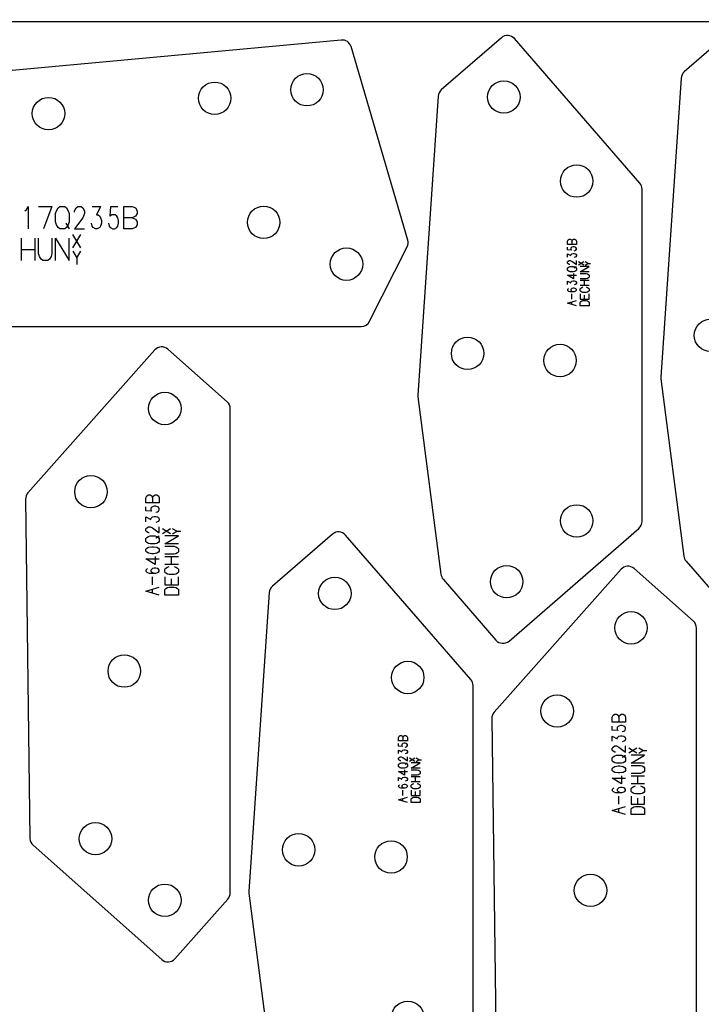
# Model space of a CAD drawing. Header units: millimetres. Extents: x 0 to 2500, y 0 to 1253.
# Tile 4 of 16: x 528 to 895, y 720 to 1251. Entities that reach past the tile are written whole.
import ezdxf

# ---------------------------------------------------------------- set-up
doc = ezdxf.new("R2010")
doc.units = ezdxf.units.MM
doc.layers.add('PARTS', color=4, linetype='CONTINUOUS')
doc.layers.add('PLATE', color=2, linetype='CONTINUOUS')

msp = doc.modelspace()

# ---------------------------------------------------------------- linework, layer by layer
at = {"layer": 'PARTS'}
for p, q in [((918.64, 1251.13), (886.22, 1223)), ((701.24, 1240.17), (429.86, 1215.14)), ((787.61, 1241.42), (755.19, 1213.29)), ((862.26, 1163.03), (794.66, 1240.92)), ((737.06, 1132.29), (706.49, 1236.6)), ((884.51, 1219.56), (873.56, 1058.45)), ((753.48, 1209.85), (742.53, 1048.74)), ((863.48, 980.67), (863.48, 1159.75)), ((530.58, 1148.11), (531.48, 1148.86)), ((531.48, 1148.86), (532.38, 1150.36)), ((532.38, 1150.36), (532.38, 1138.36)), ((537.98, 1150.36), (545.18, 1150.36)), ((545.18, 1150.36), (540.68, 1138.36)), ((547.18, 1146.61), (547.63, 1148.11)), ((547.63, 1148.11), (548.53, 1149.61)), ((548.53, 1149.61), (549.43, 1150.36)), ((549.43, 1150.36), (552.13, 1150.36)), ((552.13, 1150.36), (553.03, 1149.61)), ((553.03, 1149.61), (553.93, 1148.11)), ((553.93, 1148.11), (554.38, 1146.61)), ((557.28, 1148.11), (558.18, 1149.61)), ((557.28, 1147.36), (557.28, 1148.11)), ((558.18, 1149.61), (559.08, 1150.36)), ((559.08, 1150.36), (560.88, 1150.36)), ((560.88, 1150.36), (561.78, 1149.61)), ((561.78, 1149.61), (562.68, 1148.11)), ((562.68, 1148.11), (562.68, 1146.61)), ((566.93, 1150.36), (571.43, 1150.36)), ((571.43, 1150.36), (569.18, 1145.86)), ((576.58, 1145.11), (577.03, 1150.36)), ((577.03, 1150.36), (580.63, 1150.36)), ((583.98, 1138.36), (583.98, 1150.36)), ((583.98, 1150.36), (588.48, 1150.36)), ((588.48, 1150.36), (590.28, 1149.61)), ((590.28, 1149.61), (591.18, 1148.11)), ((591.18, 1148.11), (591.18, 1146.61)), ((547.18, 1142.11), (547.18, 1146.61)), ((547.63, 1140.61), (547.18, 1142.11)), ((552.58, 1141.36), (554.38, 1138.36)), ((554.38, 1142.11), (553.93, 1140.61)), ((554.38, 1146.61), (554.38, 1142.11)), ((561.78, 1144.36), (557.28, 1138.36)), ((562.68, 1146.61), (561.78, 1144.36)), ((566.93, 1139.86), (566.48, 1141.36)), ((569.18, 1145.86), (570.08, 1145.86)), ((570.08, 1145.86), (570.98, 1145.11)), ((570.98, 1145.11), (571.43, 1144.36)), ((571.43, 1144.36), (571.88, 1142.86)), ((571.88, 1141.36), (571.43, 1139.86)), ((571.88, 1142.86), (571.88, 1141.36)), ((575.68, 1141.36), (576.13, 1139.86)), ((577.48, 1145.86), (576.58, 1145.11)), ((579.28, 1145.86), (577.48, 1145.86)), ((580.18, 1145.11), (579.28, 1145.86)), ((580.63, 1144.36), (580.18, 1145.11)), ((581.08, 1142.86), (580.63, 1144.36)), ((580.63, 1139.86), (581.08, 1141.36)), ((581.08, 1141.36), (581.08, 1142.86)), ((588.48, 1144.36), (583.98, 1144.36)), ((590.28, 1145.11), (588.48, 1144.36)), ((588.48, 1144.36), (590.28, 1143.61)), ((591.18, 1146.61), (590.28, 1145.11)), ((590.28, 1143.61), (591.18, 1142.11)), ((591.18, 1142.11), (591.18, 1140.61)), ((548.53, 1139.11), (547.63, 1140.61)), ((549.43, 1138.36), (548.53, 1139.11)), ((552.13, 1138.36), (549.43, 1138.36)), ((553.03, 1139.11), (552.13, 1138.36)), ((553.93, 1140.61), (553.03, 1139.11)), ((557.28, 1138.36), (562.68, 1138.36)), ((567.38, 1139.11), (566.93, 1139.86)), ((568.73, 1138.36), (567.38, 1139.11)), ((569.63, 1138.36), (568.73, 1138.36)), ((570.98, 1139.11), (569.63, 1138.36)), ((571.43, 1139.86), (570.98, 1139.11)), ((576.13, 1139.86), (576.58, 1139.11)), ((576.58, 1139.11), (577.93, 1138.36)), ((577.93, 1138.36), (578.83, 1138.36)), ((578.83, 1138.36), (580.18, 1139.11)), ((580.18, 1139.11), (580.63, 1139.86)), ((588.48, 1138.36), (583.98, 1138.36)), ((590.28, 1139.11), (588.48, 1138.36)), ((591.18, 1140.61), (590.28, 1139.11)), ((528.78, 1121.26), (528.78, 1133.26)), ((535.98, 1133.26), (535.98, 1121.26)), ((537.98, 1125.01), (537.98, 1133.26)), ((545.18, 1133.26), (545.18, 1125.01)), ((547.18, 1121.26), (547.18, 1133.26)), ((547.18, 1133.26), (554.38, 1121.26)), ((554.38, 1121.26), (554.38, 1133.26)), ((556.38, 1128.16), (560.7, 1135.36)), ((560.7, 1128.16), (556.38, 1135.36)), ((823.24, 1131.69), (823.54, 1132.41)), ((823.24, 1129.89), (823.24, 1131.69)), ((823.54, 1132.41), (824.14, 1132.77)), ((824.14, 1132.77), (824.74, 1132.77)), ((824.74, 1132.77), (825.34, 1132.41)), ((825.34, 1132.41), (825.64, 1131.69)), ((825.64, 1131.69), (825.94, 1132.41)), ((825.64, 1131.69), (825.64, 1129.89)), ((825.94, 1132.41), (826.54, 1132.77)), ((826.54, 1132.77), (827.14, 1132.77)), ((827.14, 1132.77), (827.74, 1132.41)), ((827.74, 1132.41), (828.04, 1131.69)), ((828.04, 1131.69), (828.04, 1129.89)), ((528.78, 1127.26), (535.98, 1127.26)), ((556.38, 1126.36), (558.54, 1122.76)), ((558.54, 1122.76), (560.7, 1126.36)), ((716.47, 1088.51), (736.72, 1128.63)), ((828.04, 1129.89), (823.24, 1129.89)), ((823.24, 1127.11), (823.24, 1128.55)), ((825.34, 1126.93), (823.24, 1127.11)), ((825.34, 1128.37), (825.04, 1128.01)), ((825.04, 1128.01), (825.04, 1127.29)), ((825.04, 1127.29), (825.34, 1126.93)), ((825.64, 1128.55), (825.34, 1128.37)), ((826.24, 1128.73), (825.64, 1128.55)), ((826.84, 1128.73), (826.24, 1128.73)), ((827.44, 1128.55), (826.84, 1128.73)), ((826.84, 1126.57), (827.44, 1126.75)), ((827.74, 1128.37), (827.44, 1128.55)), ((827.44, 1126.75), (827.74, 1126.93)), ((828.04, 1127.83), (827.74, 1128.37)), ((827.74, 1126.93), (828.04, 1127.47)), ((828.04, 1127.47), (828.04, 1127.83)), ((538.43, 1123.51), (537.98, 1125.01)), ((539.33, 1122.01), (538.43, 1123.51)), ((540.23, 1121.26), (539.33, 1122.01)), ((542.93, 1121.26), (540.23, 1121.26)), ((543.83, 1122.01), (542.93, 1121.26)), ((544.73, 1123.51), (543.83, 1122.01)), ((545.18, 1125.01), (544.73, 1123.51)), ((558.54, 1122.76), (558.54, 1119.16)), ((823.24, 1123.07), (823.24, 1124.87)), ((823.24, 1124.87), (825.04, 1123.97)), ((823.24, 1120.65), (823.54, 1121.01)), ((823.24, 1119.93), (823.24, 1120.65)), ((823.54, 1121.01), (824.14, 1121.37)), ((824.14, 1121.37), (824.74, 1121.37)), ((824.74, 1121.37), (825.64, 1121.01)), ((825.04, 1124.33), (825.34, 1124.69)), ((825.04, 1123.97), (825.04, 1124.33)), ((825.34, 1124.69), (825.64, 1124.87)), ((825.64, 1124.87), (826.24, 1125.05)), ((825.64, 1121.01), (828.04, 1119.21)), ((826.24, 1125.05), (826.84, 1125.05)), ((826.84, 1125.05), (827.44, 1124.87)), ((827.44, 1123.07), (826.84, 1122.89)), ((827.44, 1124.87), (827.74, 1124.69)), ((827.74, 1123.25), (827.44, 1123.07)), ((827.74, 1124.69), (828.04, 1124.15)), ((828.04, 1123.79), (827.74, 1123.25)), ((828.04, 1124.15), (828.04, 1123.79)), ((828.04, 1119.21), (828.04, 1121.37)), ((832.12, 1118.85), (829.24, 1120.58)), ((832.12, 1120.58), (829.24, 1118.85)), ((834.28, 1119.71), (832.84, 1120.58)), ((823.54, 1119.57), (823.24, 1119.93)), ((823.24, 1117.15), (823.54, 1117.51)), ((823.24, 1116.07), (823.24, 1117.15)), ((823.54, 1115.71), (823.24, 1116.07)), ((824.14, 1119.21), (823.54, 1119.57)), ((823.54, 1117.51), (824.14, 1117.87)), ((824.14, 1115.35), (823.54, 1115.71)), ((824.44, 1119.21), (824.14, 1119.21)), ((824.14, 1117.87), (824.74, 1118.05)), ((824.74, 1115.17), (824.14, 1115.35)), ((824.74, 1118.05), (826.54, 1118.05)), ((826.54, 1115.17), (824.74, 1115.17)), ((826.54, 1118.05), (827.14, 1117.87)), ((827.14, 1115.35), (826.54, 1115.17)), ((826.84, 1117.33), (828.04, 1118.05)), ((827.14, 1117.87), (827.74, 1117.51)), ((827.74, 1115.71), (827.14, 1115.35)), ((827.74, 1117.51), (828.04, 1117.15)), ((828.04, 1116.07), (827.74, 1115.71)), ((828.04, 1117.15), (828.04, 1116.07)), ((830.08, 1115.17), (834.88, 1118.05)), ((834.88, 1118.05), (830.08, 1118.05)), ((834.88, 1115.17), (830.08, 1115.17)), ((832.84, 1118.85), (834.28, 1119.71)), ((834.28, 1119.71), (835.72, 1119.71)), ((826.54, 1111.49), (823.24, 1113.47)), ((823.24, 1113.47), (828.04, 1113.47)), ((823.24, 1108.35), (823.24, 1110.15)), ((823.24, 1110.15), (825.04, 1109.25)), ((825.04, 1109.61), (825.34, 1109.97)), ((825.04, 1109.25), (825.04, 1109.61)), ((825.34, 1109.97), (825.64, 1110.15)), ((825.64, 1110.15), (826.24, 1110.33)), ((826.24, 1110.33), (826.84, 1110.33)), ((826.54, 1114.37), (826.54, 1111.49)), ((826.84, 1110.33), (827.44, 1110.15)), ((827.44, 1110.15), (827.74, 1109.97)), ((827.74, 1109.97), (828.04, 1109.43)), ((830.08, 1114.37), (833.38, 1114.37)), ((833.38, 1111.49), (830.08, 1111.49)), ((830.08, 1110.69), (834.88, 1110.69)), ((832.48, 1107.81), (832.48, 1110.69)), ((833.38, 1114.37), (833.98, 1114.19)), ((833.98, 1111.67), (833.38, 1111.49)), ((833.98, 1114.19), (834.58, 1113.83)), ((834.58, 1112.03), (833.98, 1111.67)), ((834.58, 1113.83), (834.88, 1113.47)), ((834.88, 1112.39), (834.58, 1112.03)), ((834.88, 1113.47), (834.88, 1112.39)), ((823.54, 1106.11), (823.24, 1105.75)), ((823.24, 1105.75), (823.24, 1105.39)), ((823.24, 1105.39), (823.54, 1105.03)), ((823.84, 1106.29), (823.54, 1106.11)), ((823.54, 1105.03), (823.84, 1104.85)), ((823.84, 1104.85), (824.44, 1104.67)), ((824.44, 1104.67), (826.84, 1104.67)), ((825.34, 1106.11), (825.04, 1105.75)), ((825.04, 1105.75), (825.04, 1105.39)), ((825.04, 1105.39), (825.34, 1105.03)), ((825.64, 1106.29), (825.34, 1106.11)), ((825.34, 1105.03), (825.64, 1104.85)), ((826.24, 1106.47), (825.64, 1106.29)), ((825.64, 1104.85), (826.24, 1104.67)), ((826.84, 1106.47), (826.24, 1106.47)), ((827.44, 1108.35), (826.84, 1108.17)), ((827.44, 1106.29), (826.84, 1106.47)), ((826.84, 1104.67), (827.44, 1104.85)), ((827.74, 1108.53), (827.44, 1108.35)), ((827.74, 1106.11), (827.44, 1106.29)), ((827.44, 1104.85), (827.74, 1105.03)), ((828.04, 1109.07), (827.74, 1108.53)), ((828.04, 1105.75), (827.74, 1106.11)), ((827.74, 1105.03), (828.04, 1105.39)), ((828.04, 1109.43), (828.04, 1109.07)), ((828.04, 1105.39), (828.04, 1105.75)), ((834.88, 1107.81), (830.08, 1107.81)), ((830.08, 1106.11), (830.38, 1106.47)), ((830.08, 1105.03), (830.08, 1106.11)), ((830.38, 1104.67), (830.08, 1105.03)), ((830.38, 1106.47), (830.98, 1106.83)), ((830.98, 1104.31), (830.38, 1104.67)), ((830.98, 1106.83), (831.58, 1107.01)), ((831.58, 1104.13), (830.98, 1104.31)), ((833.38, 1107.01), (833.98, 1106.83)), ((833.98, 1104.31), (833.38, 1104.13)), ((833.98, 1106.83), (834.58, 1106.47)), ((834.58, 1104.67), (833.98, 1104.31)), ((834.58, 1106.47), (834.88, 1106.11)), ((834.88, 1105.03), (834.58, 1104.67)), ((834.88, 1106.11), (834.88, 1105.03)), ((823.24, 1098.21), (828.04, 1099.65)), ((825.64, 1100.45), (825.64, 1103.33)), ((825.64, 1097.49), (825.64, 1098.93)), ((830.08, 1103.33), (830.08, 1100.45)), ((830.08, 1100.45), (834.88, 1100.45)), ((830.08, 1098.75), (830.38, 1099.11)), ((830.38, 1099.11), (830.98, 1099.47)), ((830.98, 1099.47), (831.58, 1099.65)), ((833.38, 1104.13), (831.58, 1104.13)), ((831.58, 1099.65), (833.38, 1099.65)), ((832.48, 1100.45), (832.48, 1102.61)), ((833.38, 1099.65), (833.98, 1099.47)), ((833.98, 1099.47), (834.58, 1099.11)), ((834.58, 1099.11), (834.88, 1098.75)), ((834.88, 1100.45), (834.88, 1103.33)), ((828.04, 1096.77), (823.24, 1098.21)), ((830.08, 1096.77), (830.08, 1098.75)), ((834.88, 1096.77), (830.08, 1096.77)), ((834.88, 1098.75), (834.88, 1096.77)), ((431.6, 1085.76), (712.01, 1085.76)), ((600.63, 1073.06), (532.19, 996.01)), ((639.65, 1045.09), (607.69, 1073.48)), ((873.59, 1057.46), (886.02, 961.82)), ((742.56, 1047.75), (754.99, 952.11)), ((641.33, 780.34), (641.33, 1041.35)), ((595.89, 993.26), (596.34, 994.34)), ((595.89, 990.56), (595.89, 993.26)), ((596.34, 994.34), (597.24, 994.88)), ((597.24, 994.88), (598.14, 994.88)), ((598.14, 994.88), (599.04, 994.34)), ((599.04, 994.34), (599.49, 993.26)), ((599.49, 993.26), (599.94, 994.34)), ((599.49, 993.26), (599.49, 990.56)), ((599.94, 994.34), (600.84, 994.88)), ((600.84, 994.88), (601.74, 994.88)), ((601.74, 994.88), (602.64, 994.34)), ((602.64, 994.34), (603.09, 993.26)), ((603.09, 993.26), (603.09, 990.56)), ((530.93, 992.62), (533.34, 809.68)), ((603.09, 990.56), (595.89, 990.56)), ((595.89, 986.39), (595.89, 988.55)), ((599.04, 988.28), (598.59, 987.74)), ((598.59, 987.74), (598.59, 986.66)), ((599.49, 988.55), (599.04, 988.28)), ((600.39, 988.82), (599.49, 988.55)), ((601.29, 988.82), (600.39, 988.82)), ((602.19, 988.55), (601.29, 988.82)), ((602.64, 988.28), (602.19, 988.55)), ((603.09, 987.47), (602.64, 988.28)), ((603.09, 986.93), (603.09, 987.47)), ((599.04, 986.12), (595.89, 986.39)), ((595.89, 980.33), (595.89, 983.03)), ((595.89, 983.03), (598.59, 981.68)), ((598.59, 986.66), (599.04, 986.12)), ((598.59, 982.22), (599.04, 982.76)), ((598.59, 981.68), (598.59, 982.22)), ((599.04, 982.76), (599.49, 983.03)), ((599.49, 983.03), (600.39, 983.3)), ((600.39, 983.3), (601.29, 983.3)), ((601.29, 985.58), (602.19, 985.85)), ((601.29, 983.3), (602.19, 983.03)), ((602.19, 985.85), (602.64, 986.12)), ((602.19, 983.03), (602.64, 982.76)), ((602.64, 986.12), (603.09, 986.93)), ((602.64, 982.76), (603.09, 981.95)), ((595.89, 976.7), (596.34, 977.24)), ((596.34, 977.24), (597.24, 977.78)), ((597.24, 977.78), (598.14, 977.78)), ((598.14, 977.78), (599.49, 977.24)), ((599.49, 977.24), (603.09, 974.54)), ((602.19, 980.33), (601.29, 980.06)), ((602.64, 980.6), (602.19, 980.33)), ((603.09, 981.41), (602.64, 980.6)), ((603.09, 981.95), (603.09, 981.41)), ((603.09, 974.54), (603.09, 977.78)), ((791.73, 916.13), (861.76, 976.89)), ((595.89, 975.62), (595.89, 976.7)), ((596.34, 975.08), (595.89, 975.62)), ((595.89, 971.45), (596.34, 971.99)), ((597.24, 974.54), (596.34, 975.08)), ((596.34, 971.99), (597.24, 972.53)), ((597.69, 974.54), (597.24, 974.54)), ((597.24, 972.53), (598.14, 972.8)), ((598.14, 972.8), (600.84, 972.8)), ((600.84, 972.8), (601.74, 972.53)), ((601.29, 971.72), (603.09, 972.8)), ((601.74, 972.53), (602.64, 971.99)), ((602.64, 971.99), (603.09, 971.45)), ((609.21, 974), (604.89, 976.59)), ((609.21, 976.59), (604.89, 974)), ((606.15, 968.48), (613.35, 972.8)), ((613.35, 972.8), (606.15, 972.8)), ((612.45, 975.3), (610.29, 976.59)), ((610.29, 974), (612.45, 975.3)), ((612.45, 975.3), (614.61, 975.3)), ((696.48, 973.79), (664.07, 945.65)), ((771.13, 895.39), (703.54, 973.29)), ((595.89, 969.83), (595.89, 971.45)), ((596.34, 969.29), (595.89, 969.83)), ((595.89, 965.66), (596.34, 966.2)), ((597.24, 968.75), (596.34, 969.29)), ((596.34, 966.2), (597.24, 966.74)), ((598.14, 968.48), (597.24, 968.75)), ((597.24, 966.74), (599.04, 967.01)), ((600.84, 968.48), (598.14, 968.48)), ((599.04, 967.01), (599.94, 967.01)), ((599.94, 967.01), (601.74, 966.74)), ((601.74, 968.75), (600.84, 968.48)), ((602.64, 969.29), (601.74, 968.75)), ((601.74, 966.74), (602.64, 966.2)), ((603.09, 969.83), (602.64, 969.29)), ((602.64, 966.2), (603.09, 965.66)), ((603.09, 971.45), (603.09, 969.83)), ((613.35, 968.48), (606.15, 968.48)), ((606.15, 967.28), (611.1, 967.28)), ((611.1, 967.28), (612, 967.01)), ((612, 967.01), (612.9, 966.47)), ((612.9, 966.47), (613.35, 965.93)), ((595.89, 964.58), (595.89, 965.66)), ((596.34, 964.04), (595.89, 964.58)), ((597.24, 963.5), (596.34, 964.04)), ((599.04, 963.23), (597.24, 963.5)), ((599.94, 963.23), (599.04, 963.23)), ((601.74, 963.5), (599.94, 963.23)), ((600.84, 961.76), (600.84, 957.44)), ((602.64, 964.04), (601.74, 963.5)), ((603.09, 964.58), (602.64, 964.04)), ((603.09, 965.66), (603.09, 964.58)), ((611.1, 962.96), (606.15, 962.96)), ((606.15, 961.76), (613.35, 961.76)), ((609.75, 957.44), (609.75, 961.76)), ((612, 963.23), (611.1, 962.96)), ((612.9, 963.77), (612, 963.23)), ((613.35, 964.31), (612.9, 963.77)), ((613.35, 965.93), (613.35, 964.31)), ((600.84, 957.44), (595.89, 960.41)), ((595.89, 960.41), (603.09, 960.41)), ((613.35, 957.44), (606.15, 957.44)), ((606.6, 955.43), (607.5, 955.97)), ((607.5, 955.97), (608.4, 956.24)), ((611.1, 956.24), (612, 955.97)), ((612, 955.97), (612.9, 955.43)), ((887.2, 959.18), (915.7, 926.33)), ((596.34, 954.89), (595.89, 954.35)), ((595.89, 954.35), (595.89, 953.81)), ((595.89, 953.81), (596.34, 953.27)), ((596.79, 955.16), (596.34, 954.89)), ((596.34, 953.27), (596.79, 953)), ((596.79, 953), (597.69, 952.73)), ((597.69, 952.73), (601.29, 952.73)), ((599.04, 954.89), (598.59, 954.35)), ((598.59, 954.35), (598.59, 953.81)), ((598.59, 953.81), (599.04, 953.27)), ((599.49, 955.16), (599.04, 954.89)), ((599.04, 953.27), (599.49, 953)), ((600.39, 955.43), (599.49, 955.16)), ((599.49, 953), (600.39, 952.73)), ((599.49, 946.4), (599.49, 950.72)), ((601.29, 955.43), (600.39, 955.43)), ((602.19, 955.16), (601.29, 955.43)), ((601.29, 952.73), (602.19, 953)), ((602.64, 954.89), (602.19, 955.16)), ((602.19, 953), (602.64, 953.27)), ((603.09, 954.35), (602.64, 954.89)), ((602.64, 953.27), (603.09, 953.81)), ((603.09, 953.81), (603.09, 954.35)), ((606.15, 954.89), (606.6, 955.43)), ((606.15, 953.27), (606.15, 954.89)), ((606.6, 952.73), (606.15, 953.27)), ((606.15, 950.72), (606.15, 946.4)), ((607.5, 952.19), (606.6, 952.73)), ((608.4, 951.92), (607.5, 952.19)), ((611.1, 951.92), (608.4, 951.92)), ((612, 952.19), (611.1, 951.92)), ((612.9, 952.73), (612, 952.19)), ((612.9, 955.43), (613.35, 954.89)), ((613.35, 953.27), (612.9, 952.73)), ((613.35, 954.89), (613.35, 953.27)), ((613.35, 946.4), (613.35, 950.72)), ((852.12, 954.82), (783.67, 877.76)), ((891.14, 926.84), (859.17, 955.24)), ((595.89, 943.04), (603.09, 945.2)), ((606.15, 946.4), (613.35, 946.4)), ((606.6, 944.39), (607.5, 944.93)), ((607.5, 944.93), (608.4, 945.2)), ((608.4, 945.2), (611.1, 945.2)), ((609.75, 946.4), (609.75, 949.64)), ((611.1, 945.2), (612, 944.93)), ((612, 944.93), (612.9, 944.39)), ((756.17, 949.47), (784.68, 916.63)), ((603.09, 940.88), (595.89, 943.04)), ((599.49, 941.96), (599.49, 944.12)), ((606.15, 943.85), (606.6, 944.39)), ((606.15, 940.88), (606.15, 943.85)), ((613.35, 940.88), (606.15, 940.88)), ((612.9, 944.39), (613.35, 943.85)), ((613.35, 943.85), (613.35, 940.88)), ((662.35, 942.22), (651.41, 781.1)), ((892.82, 662.1), (892.82, 923.1)), ((772.35, 713.04), (772.35, 892.11)), ((847.37, 875.02), (847.82, 876.1)), ((847.82, 876.1), (848.72, 876.64)), ((848.72, 876.64), (849.62, 876.64)), ((849.62, 876.64), (850.52, 876.1)), ((850.52, 876.1), (850.97, 875.02)), ((850.97, 875.02), (851.42, 876.1)), ((851.42, 876.1), (852.32, 876.64)), ((852.32, 876.64), (853.22, 876.64)), ((853.22, 876.64), (854.12, 876.1)), ((854.12, 876.1), (854.57, 875.02)), ((782.41, 874.38), (784.82, 691.44)), ((847.37, 872.32), (847.37, 875.02)), ((854.57, 872.32), (847.37, 872.32)), ((850.97, 875.02), (850.97, 872.32)), ((854.57, 875.02), (854.57, 872.32)), ((847.37, 868.15), (847.37, 870.31)), ((850.52, 867.88), (847.37, 868.15)), ((850.52, 870.04), (850.07, 869.5)), ((850.07, 869.5), (850.07, 868.42)), ((850.07, 868.42), (850.52, 867.88)), ((850.97, 870.31), (850.52, 870.04)), ((851.87, 870.58), (850.97, 870.31)), ((852.77, 870.58), (851.87, 870.58)), ((853.67, 870.31), (852.77, 870.58)), ((852.77, 867.34), (853.67, 867.61)), ((854.12, 870.04), (853.67, 870.31)), ((853.67, 867.61), (854.12, 867.88)), ((854.57, 869.23), (854.12, 870.04)), ((854.12, 867.88), (854.57, 868.69)), ((854.57, 868.69), (854.57, 869.23)), ((732.11, 864.06), (732.41, 864.78)), ((732.11, 862.26), (732.11, 864.06)), ((736.91, 862.26), (732.11, 862.26)), ((732.11, 859.48), (732.11, 860.92)), ((732.41, 864.78), (733.01, 865.14)), ((733.01, 865.14), (733.61, 865.14)), ((733.61, 865.14), (734.21, 864.78)), ((734.21, 860.74), (733.91, 860.38)), ((733.91, 860.38), (733.91, 859.66)), ((734.21, 864.78), (734.51, 864.06)), ((734.51, 860.92), (734.21, 860.74)), ((734.51, 864.06), (734.81, 864.78)), ((734.51, 864.06), (734.51, 862.26)), ((735.11, 861.1), (734.51, 860.92)), ((734.81, 864.78), (735.41, 865.14)), ((735.71, 861.1), (735.11, 861.1)), ((735.41, 865.14), (736.01, 865.14)), ((736.31, 860.92), (735.71, 861.1)), ((736.01, 865.14), (736.61, 864.78)), ((736.61, 860.74), (736.31, 860.92)), ((736.61, 864.78), (736.91, 864.06)), ((736.91, 860.2), (736.61, 860.74)), ((736.91, 864.06), (736.91, 862.26)), ((736.91, 859.84), (736.91, 860.2)), ((847.37, 862.09), (847.37, 864.79)), ((847.37, 864.79), (850.07, 863.44)), ((850.07, 863.98), (850.52, 864.52)), ((850.07, 863.44), (850.07, 863.98)), ((850.52, 864.52), (850.97, 864.79)), ((850.97, 864.79), (851.87, 865.06)), ((851.87, 865.06), (852.77, 865.06)), ((852.77, 865.06), (853.67, 864.79)), ((853.67, 862.09), (852.77, 861.82)), ((853.67, 864.79), (854.12, 864.52)), ((854.12, 862.36), (853.67, 862.09)), ((854.12, 864.52), (854.57, 863.71)), ((854.57, 863.17), (854.12, 862.36)), ((854.57, 863.71), (854.57, 863.17)), ((734.21, 859.3), (732.11, 859.48)), ((732.11, 855.44), (732.11, 857.24)), ((732.11, 857.24), (733.91, 856.34)), ((733.91, 859.66), (734.21, 859.3)), ((733.91, 856.7), (734.21, 857.06)), ((733.91, 856.34), (733.91, 856.7)), ((734.21, 857.06), (734.51, 857.24)), ((734.51, 857.24), (735.11, 857.42)), ((735.11, 857.42), (735.71, 857.42)), ((735.71, 858.94), (736.31, 859.12)), ((735.71, 857.42), (736.31, 857.24)), ((736.31, 855.44), (735.71, 855.26)), ((736.31, 859.12), (736.61, 859.3)), ((736.31, 857.24), (736.61, 857.06)), ((736.61, 855.62), (736.31, 855.44)), ((736.61, 859.3), (736.91, 859.84)), ((736.61, 857.06), (736.91, 856.52)), ((736.91, 856.16), (736.61, 855.62)), ((736.91, 856.52), (736.91, 856.16)), ((847.37, 858.46), (847.82, 859)), ((847.37, 857.38), (847.37, 858.46)), ((847.82, 856.84), (847.37, 857.38)), ((847.82, 859), (848.72, 859.54)), ((848.72, 856.3), (847.82, 856.84)), ((848.72, 859.54), (849.62, 859.54)), ((849.17, 856.3), (848.72, 856.3)), ((849.62, 859.54), (850.97, 859)), ((850.97, 859), (854.57, 856.3)), ((854.57, 856.3), (854.57, 859.54)), ((860.69, 855.76), (856.37, 858.35)), ((860.69, 858.35), (856.37, 855.76)), ((863.93, 857.05), (861.77, 858.35)), ((861.77, 855.76), (863.93, 857.05)), ((863.93, 857.05), (866.09, 857.05)), ((732.11, 853.02), (732.41, 853.38)), ((732.11, 852.3), (732.11, 853.02)), ((732.41, 851.94), (732.11, 852.3)), ((732.11, 849.52), (732.41, 849.88)), ((732.11, 848.44), (732.11, 849.52)), ((732.41, 853.38), (733.01, 853.74)), ((733.01, 851.58), (732.41, 851.94)), ((732.41, 849.88), (733.01, 850.24)), ((733.01, 853.74), (733.61, 853.74)), ((733.31, 851.58), (733.01, 851.58)), ((733.01, 850.24), (733.61, 850.42)), ((733.61, 853.74), (734.51, 853.38)), ((733.61, 850.42), (735.41, 850.42)), ((734.51, 853.38), (736.91, 851.58)), ((735.41, 850.42), (736.01, 850.24)), ((735.71, 849.7), (736.91, 850.42)), ((736.01, 850.24), (736.61, 849.88)), ((736.61, 849.88), (736.91, 849.52)), ((736.91, 851.58), (736.91, 853.74)), ((736.91, 849.52), (736.91, 848.44)), ((740.99, 851.22), (738.11, 852.94)), ((740.99, 852.94), (738.11, 851.22)), ((738.95, 847.54), (743.75, 850.42)), ((743.75, 850.42), (738.95, 850.42)), ((743.15, 852.08), (741.71, 852.94)), ((741.71, 851.22), (743.15, 852.08)), ((743.15, 852.08), (744.59, 852.08)), ((847.37, 853.21), (847.82, 853.75)), ((847.37, 851.59), (847.37, 853.21)), ((847.82, 851.05), (847.37, 851.59)), ((847.82, 853.75), (848.72, 854.29)), ((848.72, 850.51), (847.82, 851.05)), ((848.72, 854.29), (849.62, 854.56)), ((849.62, 850.24), (848.72, 850.51)), ((849.62, 854.56), (852.32, 854.56)), ((852.32, 850.24), (849.62, 850.24)), ((852.32, 854.56), (853.22, 854.29)), ((853.22, 850.51), (852.32, 850.24)), ((852.77, 853.48), (854.57, 854.56)), ((853.22, 854.29), (854.12, 853.75)), ((854.12, 851.05), (853.22, 850.51)), ((854.12, 853.75), (854.57, 853.21)), ((854.57, 851.59), (854.12, 851.05)), ((854.57, 853.21), (854.57, 851.59)), ((857.63, 850.24), (864.83, 854.56)), ((864.83, 854.56), (857.63, 854.56)), ((864.83, 850.24), (857.63, 850.24)), ((732.41, 848.08), (732.11, 848.44)), ((735.41, 843.86), (732.11, 845.84)), ((732.11, 845.84), (736.91, 845.84)), ((733.01, 847.72), (732.41, 848.08)), ((733.61, 847.54), (733.01, 847.72)), ((735.41, 847.54), (733.61, 847.54)), ((736.01, 847.72), (735.41, 847.54)), ((735.41, 846.74), (735.41, 843.86)), ((736.61, 848.08), (736.01, 847.72)), ((736.91, 848.44), (736.61, 848.08)), ((743.75, 847.54), (738.95, 847.54)), ((738.95, 846.74), (742.25, 846.74)), ((742.25, 846.74), (742.85, 846.56)), ((742.85, 846.56), (743.45, 846.2)), ((743.45, 844.4), (742.85, 844.04)), ((743.45, 846.2), (743.75, 845.84)), ((743.75, 844.76), (743.45, 844.4)), ((743.75, 845.84), (743.75, 844.76)), ((847.37, 847.42), (847.82, 847.96)), ((847.37, 846.34), (847.37, 847.42)), ((847.82, 845.8), (847.37, 846.34)), ((847.82, 847.96), (848.72, 848.5)), ((848.72, 845.26), (847.82, 845.8)), ((848.72, 848.5), (850.52, 848.77)), ((850.52, 844.99), (848.72, 845.26)), ((850.52, 848.77), (851.42, 848.77)), ((851.42, 844.99), (850.52, 844.99)), ((851.42, 848.77), (853.22, 848.5)), ((853.22, 845.26), (851.42, 844.99)), ((853.22, 848.5), (854.12, 847.96)), ((854.12, 845.8), (853.22, 845.26)), ((854.12, 847.96), (854.57, 847.42)), ((854.57, 846.34), (854.12, 845.8)), ((854.57, 847.42), (854.57, 846.34)), ((857.63, 849.04), (862.58, 849.04)), ((862.58, 844.72), (857.63, 844.72)), ((862.58, 849.04), (863.48, 848.77)), ((863.48, 844.99), (862.58, 844.72)), ((863.48, 848.77), (864.38, 848.23)), ((864.38, 845.53), (863.48, 844.99)), ((864.38, 848.23), (864.83, 847.69)), ((864.83, 846.07), (864.38, 845.53)), ((864.83, 847.69), (864.83, 846.07)), ((732.11, 840.72), (732.11, 842.52)), ((732.11, 842.52), (733.91, 841.62)), ((733.91, 841.98), (734.21, 842.34)), ((733.91, 841.62), (733.91, 841.98)), ((734.21, 842.34), (734.51, 842.52)), ((734.51, 842.52), (735.11, 842.7)), ((735.11, 838.84), (734.51, 838.66)), ((735.11, 842.7), (735.71, 842.7)), ((735.71, 838.84), (735.11, 838.84)), ((735.71, 842.7), (736.31, 842.52)), ((736.31, 840.72), (735.71, 840.54)), ((736.31, 838.66), (735.71, 838.84)), ((736.31, 842.52), (736.61, 842.34)), ((736.61, 840.9), (736.31, 840.72)), ((736.61, 842.34), (736.91, 841.8)), ((736.91, 841.44), (736.61, 840.9)), ((736.91, 841.8), (736.91, 841.44)), ((742.25, 843.86), (738.95, 843.86)), ((738.95, 843.06), (743.75, 843.06)), ((743.75, 840.18), (738.95, 840.18)), ((738.95, 838.48), (739.25, 838.84)), ((739.25, 838.84), (739.85, 839.2)), ((739.85, 839.2), (740.45, 839.38)), ((741.35, 840.18), (741.35, 843.06)), ((742.85, 844.04), (742.25, 843.86)), ((742.25, 839.38), (742.85, 839.2)), ((742.85, 839.2), (743.45, 838.84)), ((743.45, 838.84), (743.75, 838.48)), ((852.32, 839.2), (847.37, 842.17)), ((847.37, 842.17), (854.57, 842.17)), ((852.32, 843.52), (852.32, 839.2)), ((857.63, 843.52), (864.83, 843.52)), ((864.83, 839.2), (857.63, 839.2)), ((861.23, 839.2), (861.23, 843.52)), ((732.41, 838.48), (732.11, 838.12)), ((732.11, 838.12), (732.11, 837.76)), ((732.11, 837.76), (732.41, 837.4)), ((732.71, 838.66), (732.41, 838.48)), ((732.41, 837.4), (732.71, 837.22)), ((732.71, 837.22), (733.31, 837.04)), ((733.31, 837.04), (735.71, 837.04)), ((734.21, 838.48), (733.91, 838.12)), ((733.91, 838.12), (733.91, 837.76)), ((733.91, 837.76), (734.21, 837.4)), ((734.51, 838.66), (734.21, 838.48)), ((734.21, 837.4), (734.51, 837.22)), ((734.51, 837.22), (735.11, 837.04)), ((734.51, 832.82), (734.51, 835.7)), ((735.71, 837.04), (736.31, 837.22)), ((736.61, 838.48), (736.31, 838.66)), ((736.31, 837.22), (736.61, 837.4)), ((736.91, 838.12), (736.61, 838.48)), ((736.61, 837.4), (736.91, 837.76)), ((736.91, 837.76), (736.91, 838.12)), ((738.95, 837.4), (738.95, 838.48)), ((739.25, 837.04), (738.95, 837.4)), ((738.95, 835.7), (738.95, 832.82)), ((739.85, 836.68), (739.25, 837.04)), ((740.45, 836.5), (739.85, 836.68)), ((742.25, 836.5), (740.45, 836.5)), ((741.35, 832.82), (741.35, 834.98)), ((742.85, 836.68), (742.25, 836.5)), ((743.45, 837.04), (742.85, 836.68)), ((743.75, 837.4), (743.45, 837.04)), ((743.75, 838.48), (743.75, 837.4)), ((743.75, 832.82), (743.75, 835.7)), ((847.82, 836.65), (847.37, 836.11)), ((847.37, 836.11), (847.37, 835.57)), ((847.37, 835.57), (847.82, 835.03)), ((848.27, 836.92), (847.82, 836.65)), ((847.82, 835.03), (848.27, 834.76)), ((848.27, 834.76), (849.17, 834.49)), ((849.17, 834.49), (852.77, 834.49)), ((850.52, 836.65), (850.07, 836.11)), ((850.07, 836.11), (850.07, 835.57)), ((850.07, 835.57), (850.52, 835.03)), ((850.97, 836.92), (850.52, 836.65)), ((850.52, 835.03), (850.97, 834.76)), ((851.87, 837.19), (850.97, 836.92)), ((850.97, 834.76), (851.87, 834.49)), ((852.77, 837.19), (851.87, 837.19)), ((853.67, 836.92), (852.77, 837.19)), ((852.77, 834.49), (853.67, 834.76)), ((854.12, 836.65), (853.67, 836.92)), ((853.67, 834.76), (854.12, 835.03)), ((854.57, 836.11), (854.12, 836.65)), ((854.12, 835.03), (854.57, 835.57)), ((854.57, 835.57), (854.57, 836.11)), ((857.63, 836.65), (858.08, 837.19)), ((857.63, 835.03), (857.63, 836.65)), ((858.08, 834.49), (857.63, 835.03)), ((858.08, 837.19), (858.98, 837.73)), ((858.98, 833.95), (858.08, 834.49)), ((858.98, 837.73), (859.88, 838)), ((859.88, 833.68), (858.98, 833.95)), ((862.58, 833.68), (859.88, 833.68)), ((862.58, 838), (863.48, 837.73)), ((863.48, 833.95), (862.58, 833.68)), ((863.48, 837.73), (864.38, 837.19)), ((864.38, 834.49), (863.48, 833.95)), ((864.38, 837.19), (864.83, 836.65)), ((864.83, 835.03), (864.38, 834.49)), ((864.83, 836.65), (864.83, 835.03)), ((732.11, 830.58), (736.91, 832.02)), ((736.91, 829.14), (732.11, 830.58)), ((734.51, 829.86), (734.51, 831.3)), ((738.95, 832.82), (743.75, 832.82)), ((738.95, 831.12), (739.25, 831.48)), ((738.95, 829.14), (738.95, 831.12)), ((743.75, 829.14), (738.95, 829.14)), ((739.25, 831.48), (739.85, 831.84)), ((739.85, 831.84), (740.45, 832.02)), ((740.45, 832.02), (742.25, 832.02)), ((742.25, 832.02), (742.85, 831.84)), ((742.85, 831.84), (743.45, 831.48)), ((743.45, 831.48), (743.75, 831.12)), ((743.75, 831.12), (743.75, 829.14)), ((850.97, 828.16), (850.97, 832.48)), ((857.63, 832.48), (857.63, 828.16)), ((857.63, 828.16), (864.83, 828.16)), ((861.23, 828.16), (861.23, 831.4)), ((864.83, 828.16), (864.83, 832.48)), ((847.37, 824.8), (854.57, 826.96)), ((854.57, 822.64), (847.37, 824.8)), ((850.97, 823.72), (850.97, 825.88)), ((857.63, 825.61), (858.08, 826.15)), ((857.63, 822.64), (857.63, 825.61)), ((858.08, 826.15), (858.98, 826.69)), ((858.98, 826.69), (859.88, 826.96)), ((859.88, 826.96), (862.58, 826.96)), ((862.58, 826.96), (863.48, 826.69)), ((863.48, 826.69), (864.38, 826.15)), ((864.38, 826.15), (864.83, 825.61)), ((864.83, 825.61), (864.83, 822.64)), ((864.83, 822.64), (857.63, 822.64)), ((535.01, 806.01), (604.39, 744.38)), ((611.45, 744.8), (640.07, 777.02)), ((651.44, 780.12), (663.86, 684.47))]:
    msp.add_line(p, q, dxfattribs=at)
for centre in [(682.74, 1213.36), (632.95, 1208.77), (788.89, 1209.43), (543.33, 1200.5), (828.21, 1164.11), (659.39, 1141.87), (704.03, 1119.34), (900.39, 1080.94), (769.36, 1071.23), (819.21, 1067.35), (606.04, 1041.51), (566.19, 996.65), (828.21, 980.89), (790.45, 948.12), (697.76, 941.8), (857.52, 923.26), (584.19, 899.95), (737.09, 896.48), (817.68, 878.4), (568.66, 809.56), (678.24, 803.59), (728.09, 799.71), (835.67, 781.7), (606.04, 776.36), (737.09, 713.25)]:
    msp.add_circle(centre, 8.75, dxfattribs=at)
for centre, start, end in [((790.89, 1237.64), 400.9508, 130.9495), ((701.7, 1235.19), 16.3305, 95.2691), ((889.5, 1219.22), 130.9504, 176.1125), ((758.47, 1209.51), 130.9504, 176.1125), ((858.48, 1159.75), 360, 400.9498), ((732.26, 1130.88), 333.2184, 16.3305), ((712.01, 1090.76), 270, 333.2187), ((604.37, 1069.74), 408.3865, 138.3866), ((878.55, 1058.11), 176.1132, 187.4008), ((747.52, 1048.4), 176.1132, 187.4008), ((636.33, 1041.35), 360, 408.3866), ((535.93, 992.69), 138.3866, 180.7547), ((858.48, 980.67), 310.9503, 360), ((699.76, 970.01), 400.9508, 130.9495), ((890.97, 962.46), 187.4008, 220.9498), ((855.85, 951.5), 408.3865, 138.3866), ((759.95, 952.75), 187.4008, 220.9498), ((667.34, 941.88), 130.9504, 176.1125), ((887.82, 923.1), 360, 408.3866), ((788.45, 919.9), 220.9498, 310.9499), ((767.35, 892.11), 360, 400.9498), ((787.41, 874.44), 138.3866, 180.7547), ((538.33, 809.74), 180.7547, 228.3866), ((656.4, 780.76), 176.1132, 187.4008), ((636.33, 780.34), 318.3866, 360), ((607.71, 748.12), 228.3866, 318.3867)]:
    msp.add_arc(centre, 5, start, end, dxfattribs=at)
at = {"layer": 'PLATE'}
msp.add_line((2500, 1250), (0, 1250), dxfattribs=at)

doc.saveas('drawing.dxf')
